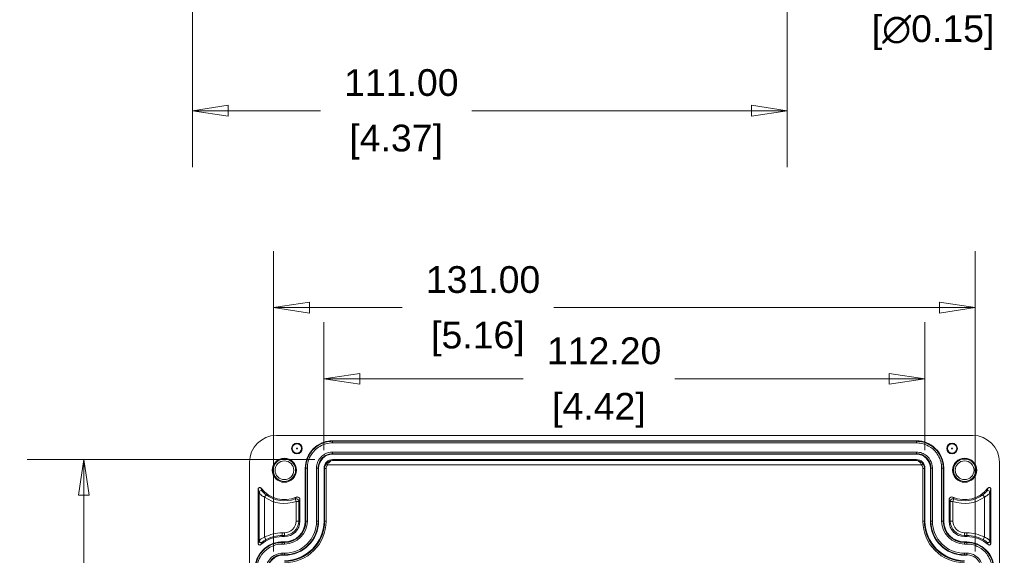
# Model space of a CAD drawing. Header units: millimetres. Extents: x 15 to 916, y 15 to 705.
# Tile 12 of 20: x 375 to 559, y 186 to 286. Entities that reach past the tile are written whole.
import ezdxf

# ---------------------------------------------------------------- set-up
doc = ezdxf.new("R2010")
doc.units = ezdxf.units.MM
doc.header["$LTSCALE"] = 3.333333
for name, color, linetype, lineweight in [('Dimension (ANSI)', 7, 'Continuous', 9), ('Visible (ANSI)', 7, 'Continuous', 9), ('Visible Narrow (ANSI)', 7, 'Continuous', 9)]:
    doc.layers.add(name, color=color, linetype=linetype, lineweight=lineweight)
doc.styles.add('Note Text (ANSI)', font='arial.ttf')
doc.dimstyles.new('Default - mm (ANSI)', dxfattribs={"dimscale": 3.333333, "dimtxt": 1.5, "dimasz": 2, "dimexe": 3.175, "dimexo": 1, "dimgap": 0.8, "dimtad": 0, "dimtih": 1, "dimtoh": 1, "dimrnd": 1e-08, "dimzin": 4, "dimdsep": 46, "dimtxsty": 'Note Text (ANSI)', "dimblk": 'Filled-1', "dimcen": 0.09, "dimdle": 10, "dimclrd": 256, "dimclre": 256, "dimclrt": 256, "dimadec": 1, "dimazin": 0, "dimtfac": 2.032, "dimtofl": 0, "dimtmove": 0, "dimatfit": 3, "dimfxl": 1, "dimtolj": 1, "dimtzin": 0, "dimlwd": -1, "dimlwe": -1, "dimarcsym": 0})

# ---------------------------------------------------------------- blocks, each defined once
blk = doc.blocks.new('Filled-1')
at = {"color": 0}
for p, q in [((0, 0), (-1, 0.15)), ((-1, 0.15), (-1, -0.15)), ((-1, 0), (0, 0)), ((-1, -0.15), (0, 0))]:
    blk.add_line(p, q, dxfattribs=at)
at = {"color": 0, "flags": 128}
blk.add_lwpolyline([(-1, -0.15), (0, 0), (-1, 0.15), (-1, -0.15)], dxfattribs=at)
at = {"color": 0}
blk.add_solid([(-1, -0.15), (0, 0), (-1, 0.15), (-1, -0.15)], dxfattribs=at)
blk = doc.blocks.new('*D10')
at = {"layer": 'Defpoints', "color": 0, "transparency": 16777216}
for p in [(407.01, 291.38), (518.01, 291.38), (518.01, 269.33)]:
    blk.add_point(p, dxfattribs=at)
at = {"layer": 'Dimension (ANSI)', "transparency": 16777216}
for p, q in [((407.01, 288.04), (407.01, 258.75)), ((518.01, 288.04), (518.01, 258.75)), ((413.68, 269.33), (430.86, 269.33)), ((511.35, 269.33), (459.16, 269.33))]:
    blk.add_line(p, q, dxfattribs=at)
at = {"layer": 'Dimension (ANSI)', "transparency": 16777216, "xscale": 6.666666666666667, "yscale": 6.666666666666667, "zscale": 6.666666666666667, "rotation": 180}
blk.add_blockref('Filled-1', (407.01, 269.33), dxfattribs=at)
at = {"layer": 'Dimension (ANSI)', "transparency": 16777216, "xscale": 6.666666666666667, "yscale": 6.666666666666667, "zscale": 6.666666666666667}
blk.add_blockref('Filled-1', (518.01, 269.33), dxfattribs=at)
at = {"layer": 'Dimension (ANSI)', "transparency": 16777216, "char_height": 5, "attachment_point": 5, "style": 'Note Text (ANSI)'}
for s, insert in [('\\A1; 111.00', (445.01, 274.55)), ('\\A1;[4.37]', (445.01, 263.46))]:
    blk.add_mtext(s, dxfattribs=dict(at, insert=insert))
blk = doc.blocks.new('*D27')
at = {"layer": 'Defpoints', "color": 0, "transparency": 16777216}
for p in [(433.14, 204.14), (386.73, 73.14), (433.14, 73.14)]:
    blk.add_point(p, dxfattribs=at)
at = {"layer": 'Dimension (ANSI)', "transparency": 16777216}
for p, q in [((429.81, 204.14), (376.15, 204.14)), ((386.73, 197.47), (386.73, 180.54)), ((386.73, 79.81), (386.73, 158.35)), ((429.81, 73.14), (376.15, 73.14))]:
    blk.add_line(p, q, dxfattribs=at)
at = {"layer": 'Dimension (ANSI)', "transparency": 16777216, "xscale": 6.666666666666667, "yscale": 6.666666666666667, "zscale": 6.666666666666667}
for p, rotation in [((386.73, 204.14), 90), ((386.73, 73.14), 270)]:
    blk.add_blockref('Filled-1', p, dxfattribs=dict(at, rotation=rotation))
at = {"layer": 'Dimension (ANSI)', "transparency": 16777216, "char_height": 5, "attachment_point": 5, "style": 'Note Text (ANSI)'}
for s, insert in [('\\A1; 131.00', (386.73, 174.67)), ('\\A1;[5.16]', (386.73, 163.57))]:
    blk.add_mtext(s, dxfattribs=dict(at, insert=insert))
blk = doc.blocks.new('*D42')
at = {"layer": 'Defpoints', "color": 0, "transparency": 16777216}
for p in [(553.14, 232.52), (422.14, 183.64), (553.14, 183.64)]:
    blk.add_point(p, dxfattribs=at)
at = {"layer": 'Dimension (ANSI)', "transparency": 16777216}
for p, q in [((422.14, 186.97), (422.14, 243.1)), ((553.14, 186.97), (553.14, 243.1)), ((428.81, 232.52), (446.12, 232.52)), ((546.48, 232.52), (474.43, 232.52))]:
    blk.add_line(p, q, dxfattribs=at)
at = {"layer": 'Dimension (ANSI)', "transparency": 16777216, "xscale": 6.666666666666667, "yscale": 6.666666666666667, "zscale": 6.666666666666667, "rotation": 180}
blk.add_blockref('Filled-1', (422.14, 232.52), dxfattribs=at)
at = {"layer": 'Dimension (ANSI)', "transparency": 16777216, "xscale": 6.666666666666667, "yscale": 6.666666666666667, "zscale": 6.666666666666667}
blk.add_blockref('Filled-1', (553.14, 232.52), dxfattribs=at)
at = {"layer": 'Dimension (ANSI)', "transparency": 16777216, "char_height": 5, "attachment_point": 5, "style": 'Note Text (ANSI)'}
for s, insert in [('\\A1; 131.00', (460.27, 237.74)), ('\\A1;[5.16]', (460.27, 226.65))]:
    blk.add_mtext(s, dxfattribs=dict(at, insert=insert))
blk = doc.blocks.new('*D43')
at = {"layer": 'Defpoints', "color": 0, "transparency": 16777216}
for p in [(543.74, 219.2), (431.54, 202.54), (543.74, 202.54)]:
    blk.add_point(p, dxfattribs=at)
at = {"layer": 'Dimension (ANSI)', "transparency": 16777216}
for p, q in [((431.54, 205.87), (431.54, 229.78)), ((543.74, 205.87), (543.74, 229.78)), ((438.21, 219.2), (468.71, 219.2)), ((537.08, 219.2), (497.02, 219.2))]:
    blk.add_line(p, q, dxfattribs=at)
at = {"layer": 'Dimension (ANSI)', "transparency": 16777216, "xscale": 6.666666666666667, "yscale": 6.666666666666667, "zscale": 6.666666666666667, "rotation": 180}
blk.add_blockref('Filled-1', (431.54, 219.2), dxfattribs=at)
at = {"layer": 'Dimension (ANSI)', "transparency": 16777216, "xscale": 6.666666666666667, "yscale": 6.666666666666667, "zscale": 6.666666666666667}
blk.add_blockref('Filled-1', (543.74, 219.2), dxfattribs=at)
at = {"layer": 'Dimension (ANSI)', "transparency": 16777216, "char_height": 5, "attachment_point": 5, "style": 'Note Text (ANSI)'}
for s, insert in [('\\A1; 112.20', (482.87, 224.42)), ('\\A1;[4.42]', (482.87, 213.33))]:
    blk.add_mtext(s, dxfattribs=dict(at, insert=insert))
blk = doc.blocks.new('*D46')
at = {"layer": 'Defpoints', "color": 0, "transparency": 16777216}
for p in [(505.7, 294.58), (509.32, 293.67)]:
    blk.add_point(p, dxfattribs=at)
at = {"layer": 'Dimension (ANSI)', "transparency": 16777216}
for p, q in [((507.21, 294.13), (507.81, 294.13)), ((507.51, 293.83), (507.51, 294.43)), ((531.6, 288.07), (515.79, 292.05))]:
    blk.add_line(p, q, dxfattribs=at)
at = {"layer": 'Dimension (ANSI)', "transparency": 16777216, "xscale": 6.666666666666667, "yscale": 6.666666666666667, "zscale": 6.666666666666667, "rotation": 165.8872966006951}
blk.add_blockref('Filled-1', (509.32, 293.67), dxfattribs=at)
at = {"layer": 'Dimension (ANSI)', "transparency": 16777216, "insert": (545.25, 288.07), "char_height": 5, "attachment_point": 5, "style": 'Note Text (ANSI)'}
blk.add_mtext('\\A1; ∅3.73\\P[∅0.15]', dxfattribs=at)

msp = doc.modelspace()

# ---------------------------------------------------------------- linework, layer by layer
at = {"layer": 'Visible (ANSI)'}
for p, q in [((422.6436, 208.6396), (552.6451, 208.6396)), ((433.1442, 207.6396), (542.1444, 207.6396)), ((542.1444, 205.1396), (433.1442, 205.1396)), ((433.1442, 204.1396), (542.1444, 204.1396)), ((417.6443, 73.6389), (417.6443, 203.6404)), ((428.0443, 192.6396), (428.0443, 202.5397)), ((430.5443, 202.5397), (430.5443, 192.6396)), ((431.5443, 192.6396), (431.5443, 202.5397)), ((543.7443, 202.5397), (543.7443, 192.6396)), ((544.7443, 192.6396), (544.7443, 202.5397)), ((547.2443, 202.5397), (547.2443, 192.6396)), ((557.6443, 203.6404), (557.6443, 73.6389)), ((419.2443, 188.4686), (419.2443, 198.6071)), ((556.0443, 198.6071), (556.0443, 188.4686)), ((427.0443, 196.6406), (427.0443, 192.6396)), ((548.2443, 192.6396), (548.2443, 196.6406)), ((424.1443, 189.7396), (423.7443, 189.7396)), ((551.5443, 189.7396), (551.1443, 189.7396)), ((423.7443, 188.7396), (424.1443, 188.7396)), ((551.1443, 188.7396), (551.5444, 188.7396)), ((424.1443, 186.2396), (423.7443, 186.2396)), ((551.5444, 186.2396), (551.1443, 186.2396))]:
    msp.add_line(p, q, dxfattribs=at)
for centre, radius in [((426.4943, 206.2099), 1), ((548.7943, 206.2099), 1), ((424.1443, 202.1396), 2.25), ((424.1443, 202.1396), 2.0894), ((551.1443, 202.1396), 2.25), ((551.1443, 202.1396), 2.0894), ((424.1443, 202.1396), 1.75), ((551.1443, 202.1396), 1.75)]:
    msp.add_circle(centre, radius, dxfattribs=at)
for centre, radius, start, end in [((424.1443, 202.1396), 5.5, 217.522184, 293.579289), ((551.1443, 202.1396), 5.5, 246.420711, 322.477816), ((424.1443, 192.6396), 7.4, 270, 0), ((424.1443, 192.6396), 6.4, 270, 0), ((424.1443, 192.6396), 3.9, 270, 0), ((424.1443, 192.6396), 2.9, 270, 0), ((551.1443, 192.6396), 7.4, 180, 270), ((551.1443, 192.6396), 6.4, 180, 270), ((551.1443, 192.6396), 3.9, 180, 270), ((551.1443, 192.6396), 2.9, 180, 270), ((423.7443, 183.6396), 6.1, 90, 131.015398), ((551.5443, 183.6396), 6.1, 48.984602, 90)]:
    msp.add_arc(centre, radius, start, end, dxfattribs=at)
for centre, major_axis, ratio, start_param, end_param in [((422.6451, 203.6389), (-3.5366, 3.5366), 0.99969546, 5.49793944, 7.06843118), ((552.6436, 203.6389), (3.5366, 3.5366), 0.99969546, 5.49793944, 7.06843118), ((433.1442, 202.5397), (-0.0001, 1.5999), 0.99996191, 6.2831092, 7.85390552), ((542.1444, 202.5397), (-0.0001, -1.5999), 0.99996191, 1.57087244, 3.14166876)]:
    msp.add_ellipse(centre, major_axis=major_axis, ratio=ratio, start_param=start_param, end_param=end_param, dxfattribs=at)
for points, knots in [([(428.0443, 202.5397), (428.0443, 203.2038), (428.174, 203.8615), (428.6783, 205.0903), (429.048, 205.6495), (429.981, 206.5948), (430.5354, 206.9719), (431.4614, 207.3662), (431.7892, 207.4682), (432.4602, 207.6051), (432.8018, 207.6396), (433.1442, 207.6396)], [0, 0, 0, 0, 0.199229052, 0.199229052, 0.398458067, 0.398458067, 0.597684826, 0.597684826, 0.700412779, 0.700412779, 0.803141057, 0.803141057, 0.803141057, 0.803141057]), ([(542.1444, 207.6396), (542.8085, 207.6396), (543.4662, 207.5099), (544.6949, 207.0057), (545.2542, 206.636), (546.1995, 205.703), (546.5765, 205.1487), (546.9708, 204.2226), (547.0729, 203.8948), (547.2098, 203.2237), (547.2443, 202.8821), (547.2443, 202.5397)], [0, 0, 0, 0, 0.199221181, 0.199221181, 0.398442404, 0.398442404, 0.597665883, 0.597665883, 0.70040342, 0.70040342, 0.803140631, 0.803140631, 0.803140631, 0.803140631]), ([(419.7822, 198.7897), (419.7583, 198.8208), (419.7286, 198.8469), (419.661, 198.8862), (419.6237, 198.8991), (419.5463, 198.9097), (419.5069, 198.9074), (419.4314, 198.8879), (419.3959, 198.8708), (419.3334, 198.8241), (419.307, 198.7948), (419.2731, 198.7381), (419.2624, 198.7132), (419.248, 198.661), (419.2443, 198.6341), (419.2443, 198.6071)], [0, 0, 0, 0, 0.0117462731, 0.0117462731, 0.0234753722, 0.0234753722, 0.0351869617, 0.0351869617, 0.0468907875, 0.0468907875, 0.0586010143, 0.0586010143, 0.0667129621, 0.0667129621, 0.0748275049, 0.0748275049, 0.0748275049, 0.0748275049]), ([(556.0443, 198.6071), (556.0443, 198.6462), (556.0367, 198.685), (556.007, 198.7574), (555.9852, 198.7903), (555.9303, 198.8459), (555.8977, 198.868), (555.8259, 198.8986), (555.7873, 198.9067), (555.7093, 198.9076), (555.6706, 198.9005), (555.6091, 198.8762), (555.5854, 198.8629), (555.5422, 198.8303), (555.5229, 198.8112), (555.5065, 198.7897)], [0, 0, 0, 0, 0.0117461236, 0.0117461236, 0.0234749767, 0.0234749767, 0.0351862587, 0.0351862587, 0.046889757, 0.046889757, 0.0585996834, 0.0585996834, 0.0667123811, 0.0667123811, 0.0748274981, 0.0748274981, 0.0748274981, 0.0748274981]), ([(427.0443, 196.6406), (427.0443, 196.7058), (427.0316, 196.7703), (426.9821, 196.8908), (426.9459, 196.9456), (426.8544, 197.0382), (426.8001, 197.0752), (426.6804, 197.1262), (426.6161, 197.1397), (426.5156, 197.141), (426.4802, 197.1377), (426.4108, 197.1237), (426.3769, 197.113), (426.3444, 197.0988)], [0, 0, 0, 0, 0.0195415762, 0.0195415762, 0.0390723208, 0.0390723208, 0.0585960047, 0.0585960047, 0.0781204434, 0.0781204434, 0.088746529, 0.088746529, 0.0993734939, 0.0993734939, 0.0993734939, 0.0993734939]), ([(548.9442, 197.0988), (548.8845, 197.1249), (548.8203, 197.139), (548.6901, 197.1419), (548.6254, 197.1306), (548.5039, 197.0838), (548.4483, 197.0488), (548.3537, 196.9595), (548.3155, 196.906), (548.2741, 196.8144), (548.263, 196.7806), (548.2481, 196.7114), (548.2443, 196.6761), (548.2443, 196.6406)], [0, 0, 0, 0, 0.0195417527, 0.0195417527, 0.039072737, 0.039072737, 0.0585966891, 0.0585966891, 0.0781213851, 0.0781213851, 0.0887469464, 0.0887469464, 0.0993735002, 0.0993735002, 0.0993735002, 0.0993735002]), ([(418.6443, 183.6397), (418.6443, 184.3038), (418.774, 184.9615), (419.2783, 186.1902), (419.648, 186.7495), (420.5809, 187.6948), (421.1353, 188.0718), (422.0613, 188.4661), (422.3891, 188.5682), (423.0602, 188.7051), (423.4018, 188.7396), (423.7443, 188.7396)], [0, 0, 0, 0, 0.199221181, 0.199221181, 0.398442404, 0.398442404, 0.597665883, 0.597665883, 0.70040342, 0.70040342, 0.803140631, 0.803140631, 0.803140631, 0.803140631]), ([(419.2443, 188.4686), (419.2443, 188.4295), (419.252, 188.3908), (419.2817, 188.3184), (419.3034, 188.2855), (419.3583, 188.2299), (419.3909, 188.2078), (419.4627, 188.1772), (419.5013, 188.1691), (419.5769, 188.1681), (419.6132, 188.1744), (419.6818, 188.1995), (419.7135, 188.2183), (419.7411, 188.2423)], [0, 0, 0, 0, 0.011733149, 0.011733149, 0.0234552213, 0.0234552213, 0.0351677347, 0.0351677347, 0.0468777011, 0.0468777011, 0.0578420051, 0.0578420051, 0.0688090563, 0.0688090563, 0.0688090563, 0.0688090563]), ([(551.5444, 188.7396), (552.2085, 188.7396), (552.8662, 188.6099), (554.095, 188.1057), (554.6542, 187.7359), (555.5995, 186.8029), (555.9766, 186.2486), (556.3709, 185.3225), (556.4729, 184.9948), (556.6098, 184.3237), (556.6443, 183.9822), (556.6443, 183.6397)], [0, 0, 0, 0, 0.199229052, 0.199229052, 0.398458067, 0.398458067, 0.597684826, 0.597684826, 0.700412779, 0.700412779, 0.803141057, 0.803141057, 0.803141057, 0.803141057]), ([(555.5475, 188.2423), (555.577, 188.2166), (555.6113, 188.1969), (555.6853, 188.1719), (555.7244, 188.1667), (555.8024, 188.1716), (555.8405, 188.1817), (555.9107, 188.2159), (555.9421, 188.2396), (555.9925, 188.296), (556.0116, 188.3275), (556.0377, 188.3958), (556.0443, 188.432), (556.0443, 188.4686)], [0, 0, 0, 0, 0.0117332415, 0.0117332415, 0.0234554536, 0.0234554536, 0.035168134, 0.035168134, 0.046878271, 0.046878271, 0.0578421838, 0.0578421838, 0.0688090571, 0.0688090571, 0.0688090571, 0.0688090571])]:
    msp.add_open_spline(points, degree=3, knots=knots, dxfattribs=at)
for points in [[(433.1442, 205.1396), (432.4635, 205.1396), (431.1076, 204.5762), (430.5444, 203.2203), (430.5443, 202.5397)], [(544.7443, 202.5397), (544.7443, 203.2203), (544.181, 204.5762), (542.8251, 205.1396), (542.1444, 205.1396)], [(423.7443, 186.2396), (423.0636, 186.2396), (421.7077, 185.6763), (421.1444, 184.3204), (421.1443, 183.6397)]]:
    msp.add_open_spline(points, degree=3, dxfattribs=at)
at = {"layer": 'Visible Narrow (ANSI)'}
for p, q in [((433.1442, 207.6396), (433.1442, 207.545)), ((542.1444, 207.545), (433.1442, 207.545)), ((433.1442, 207.2452), (433.1442, 207.545)), ((433.1442, 207.2452), (542.1444, 207.2452)), ((542.1444, 207.6396), (542.1444, 207.545)), ((542.1444, 207.2452), (542.1444, 207.545)), ((542.1444, 205.5341), (433.1442, 205.5341)), ((433.1442, 205.2343), (433.1442, 205.5341)), ((433.1442, 205.2343), (542.1444, 205.2343)), ((433.1442, 205.2343), (433.1442, 205.1396)), ((433.1442, 203.9474), (433.1442, 204.1396)), ((542.1444, 205.2343), (542.1444, 205.5341)), ((542.1444, 205.2343), (542.1444, 205.1396)), ((542.1444, 204.1396), (542.1444, 203.9474)), ((428.0443, 202.5397), (428.139, 202.5397)), ((428.139, 202.5397), (428.139, 192.6396)), ((428.4388, 202.5397), (428.139, 202.5397)), ((428.4388, 192.6396), (428.4388, 202.5397)), ((430.1499, 202.5397), (430.1499, 192.6396)), ((430.4497, 202.5397), (430.1499, 202.5397)), ((430.4497, 192.6396), (430.4497, 202.5397)), ((430.4497, 202.5397), (430.5443, 202.5397)), ((431.5443, 202.5397), (431.6447, 202.4393)), ((431.9447, 202.4393), (431.6447, 202.4393)), ((431.6447, 202.4393), (431.6447, 192.6396)), ((432.1761, 203.1475), (431.9339, 203.3246)), ((431.9447, 192.6396), (431.9447, 202.4393)), ((432.1761, 203.1475), (543.1126, 203.1475)), ((542.1444, 203.9474), (433.1442, 203.9474)), ((543.1126, 203.1475), (543.3547, 203.3246)), ((543.344, 202.4393), (543.344, 192.6396)), ((543.344, 202.4393), (543.6439, 202.4393)), ((543.6439, 202.4393), (543.7443, 202.5397)), ((543.6439, 192.6396), (543.6439, 202.4393)), ((544.839, 202.5397), (544.7443, 202.5397)), ((544.839, 202.5397), (544.839, 192.6396)), ((544.839, 202.5397), (545.1388, 202.5397)), ((545.1388, 192.6396), (545.1388, 202.5397)), ((546.8499, 202.5397), (546.8499, 192.6396)), ((546.8499, 202.5397), (547.1497, 202.5397)), ((547.1497, 192.6396), (547.1497, 202.5397)), ((547.2443, 202.5397), (547.1497, 202.5397)), ((419.4523, 198.0401), (419.4523, 188.9055)), ((420.7491, 197.5405), (420.4522, 197.1383)), ((420.4522, 189.6084), (420.4522, 197.1383)), ((426.1522, 196.7873), (426.3278, 196.3192)), ((548.9608, 196.3192), (549.1364, 196.7873)), ((554.8365, 197.1383), (554.5395, 197.5405)), ((554.8365, 197.1383), (554.8365, 189.6084)), ((555.8363, 188.9055), (555.8363, 198.0401)), ((426.3278, 196.3192), (426.8277, 196.3192)), ((426.3278, 196.3192), (426.3278, 192.6396)), ((426.8277, 192.6396), (426.8277, 196.3192)), ((548.4609, 196.3192), (548.9608, 196.3192)), ((548.4609, 196.3192), (548.4609, 192.6396)), ((548.9608, 192.6396), (548.9608, 196.3192)), ((426.8277, 192.6396), (426.3278, 192.6396)), ((427.0443, 192.6396), (426.8277, 192.6396)), ((428.0443, 192.6396), (428.139, 192.6396)), ((428.4388, 192.6396), (428.139, 192.6396)), ((430.4497, 192.6396), (430.1499, 192.6396)), ((430.4497, 192.6396), (430.5443, 192.6396)), ((431.5443, 192.6396), (431.6447, 192.6396)), ((431.9447, 192.6396), (431.6447, 192.6396)), ((543.344, 192.6396), (543.6439, 192.6396)), ((543.7443, 192.6396), (543.6439, 192.6396)), ((544.839, 192.6396), (544.7443, 192.6396)), ((544.839, 192.6396), (545.1388, 192.6396)), ((546.8499, 192.6396), (547.1497, 192.6396)), ((547.2443, 192.6396), (547.1497, 192.6396)), ((548.2443, 192.6396), (548.4609, 192.6396)), ((548.9608, 192.6396), (548.4609, 192.6396)), ((420.4522, 189.6084), (420.6936, 189.1707)), ((423.7443, 189.9562), (423.7443, 190.4561)), ((424.1443, 190.4561), (423.7443, 190.4561)), ((423.7443, 189.9562), (424.1443, 189.9562)), ((423.7443, 189.7396), (423.7443, 189.9562)), ((424.1443, 189.9562), (424.1443, 190.4561)), ((424.1443, 189.7396), (424.1443, 189.9562)), ((551.1443, 190.4561), (551.1443, 189.9562)), ((551.5443, 190.4561), (551.1443, 190.4561)), ((551.1443, 189.9562), (551.5443, 189.9562)), ((551.1443, 189.7396), (551.1443, 189.9562)), ((551.5443, 190.4561), (551.5443, 189.9562)), ((551.5443, 189.7396), (551.5443, 189.9562)), ((554.595, 189.1707), (554.8365, 189.6084)), ((423.7443, 188.7396), (423.7443, 188.645)), ((424.1443, 188.645), (423.7443, 188.645)), ((423.7443, 188.3452), (423.7443, 188.645)), ((423.7443, 188.3452), (424.1443, 188.3452)), ((424.1443, 188.7396), (424.1443, 188.645)), ((424.1443, 188.3452), (424.1443, 188.645)), ((551.1443, 188.7396), (551.1443, 188.645)), ((551.5444, 188.645), (551.1443, 188.645)), ((551.1443, 188.3452), (551.1443, 188.645)), ((551.1443, 188.3452), (551.5444, 188.3452)), ((551.5444, 188.7396), (551.5444, 188.645)), ((551.5444, 188.3452), (551.5444, 188.645)), ((424.1443, 186.6341), (423.7443, 186.6341)), ((423.7443, 186.3343), (423.7443, 186.6341)), ((423.7443, 186.3343), (424.1443, 186.3343)), ((423.7443, 186.3343), (423.7443, 186.2396)), ((424.1443, 186.3343), (424.1443, 186.6341)), ((424.1443, 186.3343), (424.1443, 186.2396)), ((551.5444, 186.6341), (551.1443, 186.6341)), ((551.1443, 186.3343), (551.1443, 186.6341)), ((551.1443, 186.3343), (551.5444, 186.3343)), ((551.1443, 186.3343), (551.1443, 186.2396)), ((551.5444, 186.3343), (551.5444, 186.6341)), ((551.5444, 186.3343), (551.5444, 186.2396))]:
    msp.add_line(p, q, dxfattribs=at)
for centre, radius in [((426.4943, 206.2099), 0.8741), ((426.4943, 206.2099), 0.0742), ((548.7943, 206.2099), 0.8741), ((548.7943, 206.2099), 0.0742)]:
    msp.add_circle(centre, radius, dxfattribs=at)
for centre, radius, start, end in [((424.1443, 202.1396), 6.2165, 233.56412, 290.563088), ((424.1443, 202.1396), 5.7166, 233.56412, 290.563088), ((551.1443, 202.1396), 6.2165, 249.436912, 306.43588), ((551.1443, 202.1396), 5.7166, 249.436912, 306.43588), ((424.1443, 192.6396), 6.0055, 270, 0), ((424.1443, 192.6396), 6.3053, 270, 0), ((424.1443, 192.6396), 4.2945, 270, 0), ((424.1443, 192.6396), 3.9947, 270, 0), ((424.1443, 192.6396), 7.8004, 270, 0), ((424.1443, 192.6396), 7.5004, 270, 0), ((424.1443, 192.6396), 2.1835, 270, 0), ((424.1443, 192.6396), 2.6834, 270, 0), ((551.1443, 192.6396), 7.8004, 180, 270), ((551.1443, 192.6396), 7.5004, 180, 270), ((551.1443, 192.6396), 6.3053, 180, 270), ((551.1443, 192.6396), 6.0055, 180, 270), ((551.1443, 192.6396), 4.2945, 180, 270), ((551.1443, 192.6396), 3.9947, 180, 270), ((551.1443, 192.6396), 2.6834, 180, 270), ((551.1443, 192.6396), 2.1835, 180, 270), ((423.7443, 183.6396), 6.8165, 90, 118.879157), ((423.7443, 183.6396), 6.3166, 90, 118.879157), ((551.5443, 183.6396), 6.8165, 61.120843, 90), ((551.5443, 183.6396), 6.3166, 61.120843, 90)]:
    msp.add_arc(centre, radius, start, end, dxfattribs=at)
for centre, major_axis, ratio, start_param, end_param in [((433.1442, 202.4393), (-0.0001, 1.1996), 0.99996191, 0.93917454, 1.57072022), ((542.1444, 202.4393), (0.0001, 1.1996), 0.99996191, 4.71246509, 5.34401076), ((419.7523, 198.0401), (-0.2791, -0.11), 0.99886915, 3.51745989, 5.90731807), ((426.3278, 196.3192), (-0.411, 0.2848), 0.9995307, 3.74776379, 5.67701417), ((548.9608, 196.3192), (-0.411, -0.2848), 0.9995307, 3.74776379, 5.67701417), ((555.5364, 198.0401), (-0.2791, 0.11), 0.99886915, 3.51745989, 5.90731807), ((419.7523, 188.9055), (-0.2687, 0.1335), 0.99923126, 0.46137254, 2.68022011), ((555.5364, 188.9055), (-0.2687, -0.1335), 0.99923126, 0.46137254, 2.68022011)]:
    msp.add_ellipse(centre, major_axis=major_axis, ratio=ratio, start_param=start_param, end_param=end_param, dxfattribs=at)
for points, knots in [([(433.1442, 207.545), (432.9223, 207.545), (432.7004, 207.5302), (431.6098, 207.3843), (430.7716, 207.0336), (429.5433, 206.0812), (429.0945, 205.5578), (428.5148, 204.5122), (428.3341, 204.0181), (428.1707, 203.1894), (428.139, 202.8645), (428.139, 202.5397)], [-0.739101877, -0.739101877, -0.739101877, -0.739101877, -0.676516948, -0.676516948, -0.428778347, -0.428778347, -0.238210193, -0.238210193, -0.091619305, -0.091619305, 0, 0, 0, 0]), ([(428.4388, 202.5397), (428.4388, 202.8451), (428.4686, 203.1505), (428.6223, 203.9296), (428.7921, 204.3941), (429.3371, 205.377), (429.759, 205.8691), (430.9137, 206.7644), (431.7017, 207.0941), (432.727, 207.2313), (432.9356, 207.2452), (433.1442, 207.2452)], [0, 0, 0, 0, 0.091619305, 0.091619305, 0.238210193, 0.238210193, 0.428778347, 0.428778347, 0.676516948, 0.676516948, 0.739101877, 0.739101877, 0.739101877, 0.739101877]), ([(547.1497, 202.5397), (547.1497, 202.7617), (547.1349, 202.9837), (546.9889, 204.0744), (546.6382, 204.9125), (545.6859, 206.1407), (545.1624, 206.5895), (544.1169, 207.1692), (543.6228, 207.3498), (542.7941, 207.5132), (542.4693, 207.545), (542.1444, 207.545)], [-0.739101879, -0.739101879, -0.739101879, -0.739101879, -0.676488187, -0.676488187, -0.428760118, -0.428760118, -0.238200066, -0.238200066, -0.09161541, -0.09161541, 0, 0, 0, 0]), ([(542.1444, 207.2452), (542.4498, 207.2452), (542.7552, 207.2153), (543.5343, 207.0617), (543.9987, 206.8919), (544.9817, 206.3469), (545.4737, 205.925), (546.369, 204.7704), (546.6987, 203.9824), (546.8359, 202.9571), (546.8499, 202.7484), (546.8499, 202.5397)], [0, 0, 0, 0, 0.09161541, 0.09161541, 0.238200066, 0.238200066, 0.428760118, 0.428760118, 0.676488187, 0.676488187, 0.739101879, 0.739101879, 0.739101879, 0.739101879]), ([(433.1442, 205.5341), (433.0115, 205.5341), (432.8788, 205.5253), (432.2263, 205.438), (431.7249, 205.2282), (430.99, 204.6585), (430.7215, 204.3453), (430.3747, 203.7198), (430.2666, 203.4242), (430.1688, 202.9284), (430.1499, 202.734), (430.1499, 202.5397)], [-0.470338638, -0.470338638, -0.470338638, -0.470338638, -0.430524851, -0.430524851, -0.272867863, -0.272867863, -0.151593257, -0.151593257, -0.058305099, -0.058305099, 0, 0, 0, 0]), ([(430.4497, 202.5397), (430.4497, 202.7146), (430.4668, 202.8895), (430.5547, 203.3356), (430.652, 203.6016), (430.9641, 204.1645), (431.2057, 204.4463), (431.867, 204.959), (432.3183, 205.1478), (432.9054, 205.2263), (433.0248, 205.2343), (433.1442, 205.2343)], [0, 0, 0, 0, 0.058305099, 0.058305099, 0.151593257, 0.151593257, 0.272867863, 0.272867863, 0.430524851, 0.430524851, 0.470338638, 0.470338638, 0.470338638, 0.470338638]), ([(545.1388, 202.5397), (545.1388, 202.6725), (545.1299, 202.8053), (545.0426, 203.4578), (544.8328, 203.9592), (544.2631, 204.694), (543.95, 204.9625), (543.3245, 205.3093), (543.0289, 205.4173), (542.5331, 205.5151), (542.3388, 205.5341), (542.1444, 205.5341)], [-0.470338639, -0.470338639, -0.470338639, -0.470338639, -0.430497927, -0.430497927, -0.272850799, -0.272850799, -0.151583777, -0.151583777, -0.058301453, -0.058301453, 0, 0, 0, 0]), ([(542.1444, 205.2343), (542.3193, 205.2343), (542.4942, 205.2172), (542.9403, 205.1292), (543.2063, 205.032), (543.7692, 204.7199), (544.051, 204.4783), (544.5636, 203.8171), (544.7524, 203.3658), (544.831, 202.7787), (544.839, 202.6592), (544.839, 202.5397)], [0, 0, 0, 0, 0.058301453, 0.058301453, 0.151583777, 0.151583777, 0.272850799, 0.272850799, 0.430497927, 0.430497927, 0.470338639, 0.470338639, 0.470338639, 0.470338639]), ([(431.9339, 203.3246), (431.8361, 203.1908), (431.7607, 203.0407), (431.6674, 202.7392), (431.6447, 202.5892), (431.6447, 202.4393)], [0.939174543, 0.939174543, 0.939174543, 0.939174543, 1.270712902, 1.270712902, 1.570720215, 1.570720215, 1.570720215, 1.570720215]), ([(433.1442, 203.9474), (433.0426, 203.9465), (432.9401, 203.9352), (432.739, 203.8917), (432.6405, 203.8598), (432.4394, 203.7705), (432.3351, 203.7097), (432.169, 203.5824), (432.1034, 203.523), (432.0038, 203.4147), (431.9675, 203.3705), (431.9339, 203.3246)], [-0.12414323, -0.12414323, -0.12414323, -0.12414323, -0.09511692, -0.09511692, -0.066669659, -0.066669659, -0.035469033, -0.035469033, -0.013641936, -0.013641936, 0, 0, 0, 0]), ([(432.1761, 203.1475), (432.2029, 203.2062), (432.2319, 203.2628), (432.3116, 203.4015), (432.364, 203.4777), (432.4969, 203.6409), (432.5803, 203.719), (432.7411, 203.8338), (432.8199, 203.8749), (432.9808, 203.9312), (433.0629, 203.9459), (433.1442, 203.9474)], [0, 0, 0, 0, 0.013641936, 0.013641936, 0.035469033, 0.035469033, 0.066669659, 0.066669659, 0.09511692, 0.09511692, 0.12414323, 0.12414323, 0.12414323, 0.12414323]), ([(543.3547, 203.3246), (543.3087, 203.3875), (543.2575, 203.4472), (543.1164, 203.5885), (543.0227, 203.6615), (542.7972, 203.8005), (542.6649, 203.8566), (542.4024, 203.9286), (542.2727, 203.9462), (542.1444, 203.9474)], [-0.123560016, -0.123560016, -0.123560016, -0.123560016, -0.104861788, -0.104861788, -0.074944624, -0.074944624, -0.036052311, -0.036052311, 0.000583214, 0.000583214, 0.000583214, 0.000583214]), ([(542.1444, 203.9474), (542.2471, 203.9455), (542.3509, 203.9226), (542.561, 203.8297), (542.6668, 203.7576), (542.8471, 203.5792), (542.922, 203.4855), (543.0348, 203.3044), (543.0758, 203.228), (543.1126, 203.1475)], [-0.000583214, -0.000583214, -0.000583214, -0.000583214, 0.036052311, 0.036052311, 0.074944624, 0.074944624, 0.104861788, 0.104861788, 0.123560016, 0.123560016, 0.123560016, 0.123560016]), ([(543.6439, 202.4393), (543.6439, 202.605), (543.6162, 202.7707), (543.5135, 203.0692), (543.4432, 203.2036), (543.3547, 203.3246)], [-1.570720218, -1.570720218, -1.570720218, -1.570720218, -1.239178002, -1.239178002, -0.939174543, -0.939174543, -0.939174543, -0.939174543]), ([(419.2443, 198.6071), (419.2607, 198.5588), (419.2771, 198.5116), (419.3116, 198.4139), (419.3297, 198.3636), (419.3479, 198.3143), (419.369, 198.2569), (419.3902, 198.2007), (419.425, 198.11), (419.4387, 198.0748), (419.4523, 198.0401)], [0.03004432, 0.03004432, 0.03004432, 0.03004432, 0.31202583, 0.31202583, 0.62405167, 0.62405167, 0.62405167, 0.9878855, 0.9878855, 1.22332108, 1.22332108, 1.22332108, 1.22332108]), ([(419.9716, 198.2448), (419.9591, 198.2782), (419.9466, 198.3121), (419.9148, 198.3994), (419.8955, 198.4535), (419.8763, 198.5087), (419.8598, 198.5561), (419.8433, 198.6044), (419.8119, 198.6982), (419.797, 198.7435), (419.7822, 198.7897)], [-1.22332108, -1.22332108, -1.22332108, -1.22332108, -0.9878855, -0.9878855, -0.62405167, -0.62405167, -0.62405167, -0.31202583, -0.31202583, -0.03004432, -0.03004432, -0.03004432, -0.03004432]), ([(555.5065, 198.7897), (555.4916, 198.7435), (555.4767, 198.6981), (555.4453, 198.6043), (555.4288, 198.556), (555.4123, 198.5086), (555.3931, 198.4534), (555.3738, 198.3993), (555.3421, 198.3121), (555.3296, 198.2782), (555.3171, 198.2448)], [0.03004432, 0.03004432, 0.03004432, 0.03004432, 0.31211486, 0.31211486, 0.62422972, 0.62422972, 0.62422972, 0.98797452, 0.98797452, 1.22332108, 1.22332108, 1.22332108, 1.22332108]), ([(555.8363, 198.0401), (555.85, 198.0748), (555.8637, 198.11), (555.8985, 198.2006), (555.9196, 198.2568), (555.9408, 198.3143), (555.9589, 198.3636), (555.977, 198.4138), (556.0115, 198.5115), (556.0279, 198.5588), (556.0443, 198.6071)], [-1.22332108, -1.22332108, -1.22332108, -1.22332108, -0.98797452, -0.98797452, -0.62422972, -0.62422972, -0.62422972, -0.31211486, -0.31211486, -0.03004432, -0.03004432, -0.03004432, -0.03004432]), ([(419.4523, 198.0401), (419.4529, 198.0391), (419.4553, 198.035), (419.4636, 198.02), (419.4703, 198.0074), (419.4891, 197.9708), (419.5021, 197.9442), (419.5357, 197.8758), (419.5576, 197.8316), (419.6222, 197.7214), (419.6694, 197.6527), (419.8188, 197.4907), (419.9352, 197.3963), (420.1933, 197.2455), (420.3246, 197.1854), (420.4522, 197.1383)], [0, 0, 0, 0, 0.05844923, 0.05844923, 0.13585709, 0.13585709, 0.24454276, 0.24454276, 0.38583414, 0.38583414, 0.56951293, 0.56951293, 0.80829535, 0.80829535, 1, 1, 1, 1]), ([(420.7491, 197.5405), (420.6904, 197.5838), (420.6255, 197.6337), (420.4773, 197.7537), (420.3938, 197.8256), (420.2597, 197.9479), (420.2059, 197.9993), (420.1223, 198.0821), (420.0896, 198.1155), (420.0395, 198.168), (420.0203, 198.1888), (419.994, 198.2178), (419.985, 198.228), (419.9746, 198.2403), (419.972, 198.2438), (419.9716, 198.2448)], [-1, -1, -1, -1, -0.80829535, -0.80829535, -0.56951293, -0.56951293, -0.38583414, -0.38583414, -0.24454276, -0.24454276, -0.13585709, -0.13585709, -0.05844923, -0.05844923, 0, 0, 0, 0]), ([(426.3444, 197.0988), (426.3295, 197.0739), (426.3146, 197.0492), (426.2822, 196.9958), (426.2647, 196.9672), (426.2471, 196.9387), (426.2288, 196.909), (426.2104, 196.8795), (426.1788, 196.8292), (426.1655, 196.8081), (426.1522, 196.7873)], [0.05002543, 0.05002543, 0.05002543, 0.05002543, 0.33995916, 0.33995916, 0.67991832, 0.67991832, 0.67991832, 1.03529778, 1.03529778, 1.29150345, 1.29150345, 1.29150345, 1.29150345]), ([(549.1364, 196.7873), (549.123, 196.8083), (549.1096, 196.8296), (549.0777, 196.8804), (549.0592, 196.9101), (549.0408, 196.94), (549.0234, 196.9682), (549.006, 196.9966), (548.9738, 197.0496), (548.959, 197.0741), (548.9442, 197.0988)], [-1.29150345, -1.29150345, -1.29150345, -1.29150345, -1.03284671, -1.03284671, -0.6750162, -0.6750162, -0.6750162, -0.3375081, -0.3375081, -0.05002543, -0.05002543, -0.05002543, -0.05002543]), ([(555.3171, 198.2448), (555.3155, 198.2407), (555.2793, 198.2), (555.1877, 198.1035), (555.1298, 198.0448), (555.0021, 197.9228), (554.9338, 197.8603), (554.8034, 197.7476), (554.7425, 197.6973), (554.6333, 197.6108), (554.5846, 197.5738), (554.5395, 197.5405)], [-1, -1, -1, -1, -0.7658954, -0.7658954, -0.53175189, -0.53175189, -0.32082651, -0.32082651, -0.14721956, -0.14721956, 0, 0, 0, 0]), ([(554.8365, 197.1383), (554.9345, 197.1745), (555.0349, 197.2183), (555.2378, 197.3247), (555.3369, 197.3893), (555.5182, 197.5363), (555.5922, 197.6194), (555.7073, 197.7819), (555.7454, 197.8602), (555.8068, 197.9856), (555.8339, 198.0358), (555.8363, 198.0401)], [0, 0, 0, 0, 0.14721956, 0.14721956, 0.32082651, 0.32082651, 0.53175189, 0.53175189, 0.7658954, 0.7658954, 1, 1, 1, 1]), ([(426.8277, 196.3192), (426.8426, 196.3407), (426.8575, 196.3623), (426.8931, 196.4142), (426.9138, 196.4446), (426.9344, 196.4753), (426.9542, 196.5046), (426.974, 196.5341), (427.0106, 196.5893), (427.0275, 196.6149), (427.0443, 196.6406)], [-1.29150345, -1.29150345, -1.29150345, -1.29150345, -1.03529778, -1.03529778, -0.67991832, -0.67991832, -0.67991832, -0.33995916, -0.33995916, -0.05002543, -0.05002543, -0.05002543, -0.05002543]), ([(548.2443, 196.6406), (548.261, 196.6151), (548.2778, 196.5897), (548.3141, 196.535), (548.3337, 196.5056), (548.3534, 196.4765), (548.3742, 196.4457), (548.395, 196.4151), (548.4308, 196.3627), (548.4459, 196.3409), (548.4609, 196.3192)], [0.05002543, 0.05002543, 0.05002543, 0.05002543, 0.3375081, 0.3375081, 0.6750162, 0.6750162, 0.6750162, 1.03284671, 1.03284671, 1.29150345, 1.29150345, 1.29150345, 1.29150345]), ([(420.4522, 189.6084), (420.3562, 189.582), (420.2574, 189.5487), (420.018, 189.4506), (419.89, 189.3786), (419.667, 189.2113), (419.591, 189.1159), (419.4891, 188.967), (419.4551, 188.9094), (419.4523, 188.9055)], [0, 0, 0, 0, 0.14880398, 0.14880398, 0.38689035, 0.38689035, 0.69640262, 0.69640262, 1, 1, 1, 1]), ([(555.8363, 188.9055), (555.8357, 188.9064), (555.833, 188.9103), (555.8239, 188.9244), (555.8166, 188.9359), (555.7976, 188.9661), (555.7856, 188.9854), (555.7511, 189.0385), (555.7265, 189.0747), (555.6546, 189.1645), (555.6023, 189.2203), (555.4545, 189.3405), (555.353, 189.4051), (555.1115, 189.5205), (554.9716, 189.5712), (554.8365, 189.6084)], [0, 0, 0, 0, 0.06975332, 0.06975332, 0.15695758, 0.15695758, 0.25545067, 0.25545067, 0.39702816, 0.39702816, 0.58107891, 0.58107891, 0.79056002, 0.79056002, 1, 1, 1, 1]), ([(423.7443, 188.645), (423.5223, 188.645), (423.3002, 188.6302), (422.2096, 188.4842), (421.3714, 188.1335), (420.1432, 187.1812), (419.6944, 186.6577), (419.1147, 185.6122), (418.9341, 185.1181), (418.7707, 184.2894), (418.739, 183.9646), (418.739, 183.6397)], [-0.739101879, -0.739101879, -0.739101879, -0.739101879, -0.676488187, -0.676488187, -0.428760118, -0.428760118, -0.238200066, -0.238200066, -0.09161541, -0.09161541, 0, 0, 0, 0]), ([(419.0388, 183.6397), (419.0388, 183.9451), (419.0686, 184.2505), (419.2223, 185.0296), (419.3921, 185.494), (419.937, 186.4769), (420.3589, 186.969), (421.5135, 187.8643), (422.3015, 188.194), (423.3268, 188.3312), (423.5356, 188.3452), (423.7443, 188.3452)], [0, 0, 0, 0, 0.09161541, 0.09161541, 0.238200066, 0.238200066, 0.428760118, 0.428760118, 0.676488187, 0.676488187, 0.739101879, 0.739101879, 0.739101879, 0.739101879]), ([(419.4523, 188.9055), (419.4392, 188.879), (419.4261, 188.8524), (419.3923, 188.7834), (419.3718, 188.7408), (419.3512, 188.6977), (419.3325, 188.6585), (419.3138, 188.6189), (419.2782, 188.5425), (419.2613, 188.5058), (419.2443, 188.4686)], [-1.22275422, -1.22275422, -1.22275422, -1.22275422, -0.99684861, -0.99684861, -0.64259024, -0.64259024, -0.64259024, -0.32129512, -0.32129512, -0.03002663, -0.03002663, -0.03002663, -0.03002663]), ([(419.7411, 188.2423), (419.7567, 188.2783), (419.7724, 188.3139), (419.8053, 188.3881), (419.8225, 188.4265), (419.8398, 188.4645), (419.8589, 188.5064), (419.8779, 188.5478), (419.9092, 188.6148), (419.9213, 188.6407), (419.9335, 188.6664)], [0.03002663, 0.03002663, 0.03002663, 0.03002663, 0.32129512, 0.32129512, 0.64259024, 0.64259024, 0.64259024, 0.99684861, 0.99684861, 1.22275422, 1.22275422, 1.22275422, 1.22275422]), ([(419.9335, 188.6664), (419.9353, 188.6702), (419.9869, 188.7114), (420.1238, 188.8128), (420.2142, 188.8766), (420.3908, 188.9924), (420.4731, 189.0435), (420.6012, 189.119), (420.6491, 189.1461), (420.6936, 189.1707)], [-1, -1, -1, -1, -0.696402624, -0.696402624, -0.386890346, -0.386890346, -0.148803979, -0.148803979, 0, 0, 0, 0]), ([(556.5497, 183.6397), (556.5497, 183.8617), (556.5349, 184.0836), (556.389, 185.1742), (556.0383, 186.0124), (555.0859, 187.2407), (554.5625, 187.6895), (553.5169, 188.2692), (553.0228, 188.4498), (552.1941, 188.6132), (551.8692, 188.645), (551.5444, 188.645)], [-0.739101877, -0.739101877, -0.739101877, -0.739101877, -0.676516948, -0.676516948, -0.428778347, -0.428778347, -0.238210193, -0.238210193, -0.091619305, -0.091619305, 0, 0, 0, 0]), ([(551.5444, 188.3452), (551.8498, 188.3452), (552.1552, 188.3153), (552.9343, 188.1617), (553.3988, 187.9919), (554.3817, 187.4469), (554.8738, 187.025), (555.7691, 185.8703), (556.0988, 185.0823), (556.236, 184.057), (556.2499, 183.8484), (556.2499, 183.6397)], [0, 0, 0, 0, 0.091619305, 0.091619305, 0.238210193, 0.238210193, 0.428778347, 0.428778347, 0.676516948, 0.676516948, 0.739101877, 0.739101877, 0.739101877, 0.739101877]), ([(554.595, 189.1707), (554.6576, 189.1361), (554.7271, 189.0963), (554.8679, 189.011), (554.9391, 188.9658), (555.0635, 188.8831), (555.1179, 188.8454), (555.2029, 188.7846), (555.2362, 188.7601), (555.2844, 188.7237), (555.3019, 188.7103), (555.329, 188.689), (555.3392, 188.6807), (555.3515, 188.6703), (555.3547, 188.6673), (555.3551, 188.6664)], [-1, -1, -1, -1, -0.79056002, -0.79056002, -0.58107891, -0.58107891, -0.39702816, -0.39702816, -0.25545067, -0.25545067, -0.15695758, -0.15695758, -0.06975332, -0.06975332, 0, 0, 0, 0]), ([(555.3551, 188.6664), (555.3671, 188.6413), (555.379, 188.6159), (555.4097, 188.55), (555.4285, 188.5092), (555.4473, 188.4679), (555.4648, 188.4294), (555.4824, 188.3904), (555.5158, 188.3151), (555.5316, 188.2789), (555.5475, 188.2423)], [-1.22275422, -1.22275422, -1.22275422, -1.22275422, -1.00166348, -1.00166348, -0.65221999, -0.65221999, -0.65221999, -0.32610999, -0.32610999, -0.03002663, -0.03002663, -0.03002663, -0.03002663]), ([(556.0443, 188.4686), (556.0271, 188.5064), (556.0099, 188.5437), (555.9737, 188.6213), (555.9548, 188.6615), (555.9358, 188.7012), (555.9155, 188.7437), (555.8952, 188.7857), (555.862, 188.8535), (555.8492, 188.8796), (555.8363, 188.9055)], [0.03002663, 0.03002663, 0.03002663, 0.03002663, 0.32610999, 0.32610999, 0.65221999, 0.65221999, 0.65221999, 1.00166348, 1.00166348, 1.22275422, 1.22275422, 1.22275422, 1.22275422]), ([(423.7443, 186.6341), (423.6115, 186.6341), (423.4787, 186.6252), (422.8262, 186.5379), (422.3247, 186.3281), (421.59, 185.7584), (421.3215, 185.4453), (420.9747, 184.8198), (420.8666, 184.5242), (420.7688, 184.0284), (420.7499, 183.8341), (420.7499, 183.6397)], [-0.470338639, -0.470338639, -0.470338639, -0.470338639, -0.430497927, -0.430497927, -0.272850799, -0.272850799, -0.151583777, -0.151583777, -0.058301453, -0.058301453, 0, 0, 0, 0]), ([(421.0497, 183.6397), (421.0497, 183.8146), (421.0668, 183.9895), (421.1547, 184.4356), (421.252, 184.7016), (421.5641, 185.2645), (421.8057, 185.5463), (422.4669, 186.0589), (422.9181, 186.2477), (423.5053, 186.3263), (423.6248, 186.3343), (423.7443, 186.3343)], [0, 0, 0, 0, 0.058301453, 0.058301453, 0.151583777, 0.151583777, 0.272850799, 0.272850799, 0.430497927, 0.430497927, 0.470338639, 0.470338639, 0.470338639, 0.470338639]), ([(554.5388, 183.6397), (554.5388, 183.7725), (554.53, 183.9052), (554.4427, 184.5576), (554.2329, 185.0591), (553.6632, 185.7939), (553.35, 186.0624), (552.7245, 186.4093), (552.4289, 186.5173), (551.9331, 186.6151), (551.7387, 186.6341), (551.5444, 186.6341)], [-0.470338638, -0.470338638, -0.470338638, -0.470338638, -0.430524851, -0.430524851, -0.272867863, -0.272867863, -0.151593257, -0.151593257, -0.058305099, -0.058305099, 0, 0, 0, 0]), ([(551.5444, 186.3343), (551.7193, 186.3343), (551.8942, 186.3172), (552.3403, 186.2292), (552.6063, 186.132), (553.1692, 185.8198), (553.451, 185.5782), (553.9637, 184.917), (554.1525, 184.4657), (554.231, 183.8786), (554.239, 183.7592), (554.239, 183.6397)], [0, 0, 0, 0, 0.058305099, 0.058305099, 0.151593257, 0.151593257, 0.272867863, 0.272867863, 0.430524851, 0.430524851, 0.470338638, 0.470338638, 0.470338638, 0.470338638])]:
    msp.add_open_spline(points, degree=3, knots=knots, dxfattribs=at)

# ---------------------------------------------------------------- dimensions: what is measured, and where the dimension line sits
at = {"layer": 'Dimension (ANSI)'}
dim = msp.add_diameter_dim_2p(p1=(505.7021, 294.5829), p2=(509.3232, 293.6725), text=' <>\\X[∅0.15]', dimstyle='Default - mm (ANSI)', override={"dimgap": 0.8, "dimdec": 2, "dimlfac": 1, "dimpost": '\\X', "dimtol": 0, "dimlim": 0, "dimtp": 0, "dimtm": 0, "dimtdec": 2}, dxfattribs=at)
dim.commit()
dim.dimension.update_dxf_attribs({"geometry": '*D46', "text_midpoint": (531.5952, 288.0729), "dimtype": 163})
for base, p1, p2, angle, text, override, picture, middle in [((518.0126, 269.3346), (407.0126, 291.3777), (518.0126, 291.3777), 180, ' <>\\X[4.37]', {"dimgap": 0.8, "dimtih": 0, "dimtoh": 0, "dimdec": 2, "dimpost": '\\X', "dimtol": 0, "dimlim": 0, "dimtp": 0, "dimtm": 0, "dimtdec": 2, "dimatfit": 1}, '*D10', (445.0126, 269.3346)), ((386.7284, 73.1396), (433.1442, 204.1396), (433.1442, 73.1396), 90, ' <>\\X[5.16]', {"dimgap": 0.8, "dimdec": 2, "dimpost": '\\X', "dimtol": 0, "dimlim": 0, "dimtp": 0, "dimtm": 0, "dimtdec": 2, "dimatfit": 1}, '*D27', (386.7284, 169.4457))]:
    dim = msp.add_linear_dim(base=base, p1=p1, p2=p2, angle=angle, text=text, dimstyle='Default - mm (ANSI)', override=override, dxfattribs=at)
    dim.commit()
    dim.dimension.update_dxf_attribs({"geometry": picture, "text_midpoint": middle, "dimtype": 160})
for base, p1, p2, text, picture, middle in [((553.1443, 232.5187), (422.1443, 183.6397), (553.1443, 183.6397), ' <>\\X[5.16]', '*D42', (460.2742, 232.5187)), ((543.7443, 219.1994), (431.5443, 202.5397), (543.7443, 202.5397), ' <>\\X[4.42]', '*D43', (482.8665, 219.1994))]:
    dim = msp.add_linear_dim(base=base, p1=p1, p2=p2, text=text, dimstyle='Default - mm (ANSI)', override={"dimgap": 0.8, "dimtih": 0, "dimtoh": 0, "dimdec": 2, "dimpost": '\\X', "dimtol": 0, "dimlim": 0, "dimtp": 0, "dimtm": 0, "dimtdec": 2, "dimatfit": 1}, dxfattribs=at)
    dim.commit()
    dim.dimension.update_dxf_attribs({"geometry": picture, "text_midpoint": middle, "dimtype": 160})

doc.saveas('drawing.dxf')
